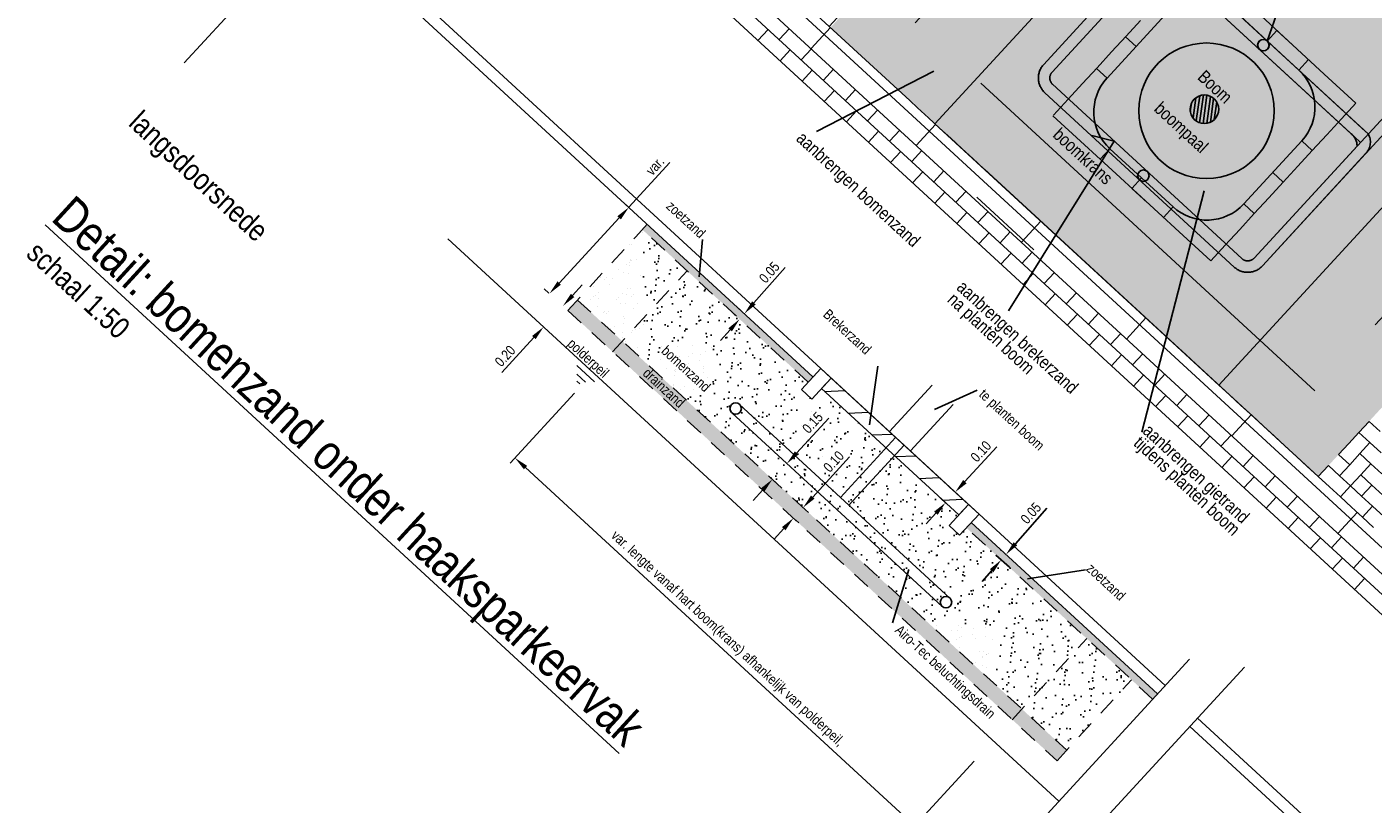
# Model space of a CAD drawing. Header units: metres. Extents: x 111546 to 149831, y 498798 to 507863.
# Tile 93 of 256: x 113028.03 to 113037.45, y 500875.57 to 500881.01. Entities that reach past the tile are written whole.
import ezdxf

# ---------------------------------------------------------------- set-up
doc = ezdxf.new("R2010")
doc.units = ezdxf.units.M
for name, pattern in [('DASHDOT', [25.4, 12.7, -6.35, 0, -6.35]), ('HIDDEN', [9.525, 6.35, -3.175]), ('HIDDEN2', [4.7625, 3.175, -1.5875]), ('HIDDENX2', [19.05, 12.7, -6.35])]:
    doc.linetypes.add(name, pattern=pattern)
for name, color, linetype in [('0-maatvoering', 3, 'Continuous'), ('0-maatvoering details', 3, 'Continuous'), ('0-tekst', 4, 'Continuous'), ('4-nw-beluchtingsdrain', 2, 'Continuous'), ('HAAKSPARK', 2, 'Continuous'), ('LANGSPARKDREMPEL', 3, 'Continuous')]:
    doc.layers.add(name, color=color, linetype=linetype)
for name, color, linetype, lineweight in [('3-nw-b-ob-10x20', 2, 'Continuous', 13), ('3-nw-band-trb-hulpstuk -trottoirband van beton-hoekblok inwendig r 25', 150, 'Continuous', 13), ('3-nw-hatch details', 7, 'Continuous', 13)]:
    doc.layers.add(name, color=color, linetype=linetype, lineweight=lineweight)
doc.styles.add('Zaanstad', font='ARIALN.TTF')
doc.dimstyles.new('1-50', dxfattribs={"dimtxt": 0.1, "dimasz": 0.1, "dimexe": 0.05, "dimexo": 0.05, "dimgap": 0.025, "dimtad": 1, "dimzin": 0, "dimdsep": 46, "dimtxsty": 'Zaanstad', "dimcen": 0, "dimclrd": 256, "dimclre": 256, "dimclrt": 256, "dimadec": 0, "dimazin": 0, "dimtfac": 1, "dimtofl": 0, "dimtmove": 0, "dimatfit": 3, "dimfxl": 1, "dimtfill": 1, "dimtolj": 1, "dimtzin": 0, "dimlwd": -1, "dimlwe": -1, "dimarcsym": 0})

# ---------------------------------------------------------------- blocks, each defined once
blk = doc.blocks.new('*D1262')
at = {"layer": '0-maatvoering details', "transparency": 16777216}
for p, q in [((113034.5922, 500877.8278), (113034.8162, 500878.0713)), ((113034.4622, 500877.6756), (113034.42, 500877.7145)), ((113034.53, 500877.7492), (113034.4877, 500877.7881)), ((113034.3891, 500877.607), (113034.3214, 500877.5334))]:
    blk.add_line(p, q, dxfattribs=at)
for points in [[(113034.5799, 500877.8391), (113034.6045, 500877.8165), (113034.5245, 500877.7542)], [(113034.3768, 500877.6183), (113034.4014, 500877.5957), (113034.4568, 500877.6806)]]:
    blk.add_solid(points, dxfattribs=at)
at = {"layer": 'Defpoints', "color": 0, "transparency": 16777216}
for p in [(113034.5245, 500877.7542), (113034.5667, 500877.7153), (113034.499, 500877.6418)]:
    blk.add_point(p, dxfattribs=at)
at = {"layer": '0-maatvoering details', "transparency": 16777216, "insert": (113034.7042, 500878.0392), "char_height": 0.07, "attachment_point": 5, "rotation": 47.38547, "style": 'Zaanstad', "bg_fill": 3, "box_fill_scale": 1.1, "bg_fill_color": 256, "bg_fill_true_color": 13158600, "bg_fill_transparency": 0}
blk.add_mtext('\\A1;0.10', dxfattribs=at)
blk = doc.blocks.new('*D1263')
at = {"layer": '0-maatvoering details', "transparency": 16777216}
for p, q in [((113033.4146, 500878.028), (113033.6391, 500878.272)), ((113033.3628, 500877.9397), (113033.3837, 500877.9205)), ((113033.2613, 500877.8293), (113033.2822, 500877.8101)), ((113033.1777, 500877.7704), (113033.11, 500877.6968))]:
    blk.add_line(p, q, dxfattribs=at)
for points in [[(113033.4024, 500878.0392), (113033.4269, 500878.0167), (113033.3469, 500877.9544)], [(113033.1654, 500877.7817), (113033.1899, 500877.7591), (113033.2454, 500877.844)]]:
    blk.add_solid(points, dxfattribs=at)
at = {"layer": 'Defpoints', "color": 0, "transparency": 16777216}
for p in [(113033.326, 500877.9736), (113033.3469, 500877.9544), (113033.2245, 500877.8632)]:
    blk.add_point(p, dxfattribs=at)
at = {"layer": '0-maatvoering details', "transparency": 16777216, "insert": (113033.5269, 500878.2397), "char_height": 0.07, "attachment_point": 5, "rotation": 47.38547, "style": 'Zaanstad', "bg_fill": 3, "box_fill_scale": 1.1, "bg_fill_color": 256, "bg_fill_true_color": 13158600, "bg_fill_transparency": 0}
blk.add_mtext('\\A1;0.15', dxfattribs=at)
blk = doc.blocks.new('*D1264')
at = {"layer": '0-maatvoering details', "transparency": 16777216}
for p, q in [((113031.8475, 500879.1301), (113031.9152, 500879.2037)), ((113031.5766, 500878.8357), (113031.3526, 500878.5922))]:
    blk.add_line(p, q, dxfattribs=at)
for points in [[(113031.8352, 500879.1413), (113031.8597, 500879.1188), (113031.7798, 500879.0565)], [(113031.5644, 500878.847), (113031.5889, 500878.8244), (113031.6443, 500878.9093)]]:
    blk.add_solid(points, dxfattribs=at)
at = {"layer": 'Defpoints', "color": 0, "transparency": 16777216}
for p in [(113031.7798, 500879.0565), (113031.7798, 500879.0565), (113031.6443, 500878.9093)]:
    blk.add_point(p, dxfattribs=at)
at = {"layer": '0-maatvoering details', "transparency": 16777216, "insert": (113031.3753, 500878.7065), "char_height": 0.07, "attachment_point": 5, "rotation": 47.38547, "style": 'Zaanstad', "bg_fill": 3, "box_fill_scale": 1.1, "bg_fill_color": 256, "bg_fill_true_color": 13158600, "bg_fill_transparency": 0}
blk.add_mtext('\\A1;0.20', dxfattribs=at)
blk = doc.blocks.new('*D1265')
at = {"layer": '0-maatvoering details', "transparency": 16777216}
for p, q in [((113032.2409, 500879.7464), (113032.5287, 500880.0592)), ((113032.2373, 500879.7497), (113032.2041, 500879.7803)), ((113031.7534, 500879.2166), (113032.1732, 500879.6729)), ((113031.6822, 500879.1463), (113031.6489, 500879.1768))]:
    blk.add_line(p, q, dxfattribs=at)
for points in [[(113032.1609, 500879.6841), (113032.1855, 500879.6616), (113032.2409, 500879.7464)], [(113031.7412, 500879.2279), (113031.7657, 500879.2053), (113031.6857, 500879.143)]]:
    blk.add_solid(points, dxfattribs=at)
at = {"layer": 'Defpoints', "color": 0, "transparency": 16777216}
for p in [(113032.2409, 500879.7464), (113032.2741, 500879.7159), (113031.719, 500879.1124)]:
    blk.add_point(p, dxfattribs=at)
at = {"layer": '0-maatvoering details', "transparency": 16777216, "insert": (113032.4246, 500880.0355), "char_height": 0.07, "attachment_point": 5, "rotation": 47.38547, "style": 'Zaanstad', "bg_fill": 3, "box_fill_scale": 1.1, "bg_fill_color": 256, "bg_fill_true_color": 13158600, "bg_fill_transparency": 0}
blk.add_mtext('\\A1;var.', dxfattribs=at)
blk = doc.blocks.new('*D1268')
at = {"layer": '0-maatvoering details', "transparency": 16777216}
for p, q in [((113031.8599, 500878.4455), (113031.4105, 500877.957)), ((113031.518, 500877.9261), (113034.1673, 500875.4887)), ((113034.6564, 500875.8726), (113034.207, 500875.3842))]:
    blk.add_line(p, q, dxfattribs=at)
for points in [[(113031.5292, 500877.9384), (113031.5067, 500877.9139), (113031.4444, 500877.9938)], [(113034.1786, 500875.501), (113034.156, 500875.4764), (113034.2409, 500875.421)]]:
    blk.add_solid(points, dxfattribs=at)
at = {"layer": 'Defpoints', "color": 0, "transparency": 16777216}
for p in [(113031.8937, 500878.4823), (113034.6903, 500875.9094), (113034.2409, 500875.421)]:
    blk.add_point(p, dxfattribs=at)
at = {"layer": '0-maatvoering details', "transparency": 16777216, "insert": (113032.9271, 500876.726), "char_height": 0.07, "attachment_point": 5, "rotation": 317.38547, "style": 'Zaanstad', "bg_fill": 3, "box_fill_scale": 1.1, "bg_fill_color": 256, "bg_fill_true_color": 13158600, "bg_fill_transparency": 0}
blk.add_mtext('\\A1;var. lengte vanaf hart boom(krans) afhankelijk van polderpeil,', dxfattribs=at)
blk = doc.blocks.new('*D1511')
at = {"layer": '0-maatvoering details', "transparency": 16777216}
for p, q in [((113033.1157, 500879.0773), (113033.3354, 500879.3257)), ((113033.0169, 500879.0312), (113033.012, 500879.0355)), ((113032.9833, 500878.9931), (113032.9784, 500878.9974)), ((113032.9496, 500878.8894), (113032.8833, 500878.8145))]:
    blk.add_line(p, q, dxfattribs=at)
for points in [[(113033.1033, 500879.0883), (113033.1282, 500879.0662), (113033.0495, 500879.0024)], [(113032.9371, 500878.9004), (113032.9621, 500878.8784), (113033.0158, 500878.9643)]]:
    blk.add_solid(points, dxfattribs=at)
at = {"layer": 'Defpoints', "color": 0, "transparency": 16777216}
for p in [(113033.0207, 500878.96), (113033.0495, 500879.0024), (113033.0544, 500878.9981)]:
    blk.add_point(p, dxfattribs=at)
at = {"layer": '0-maatvoering details', "transparency": 16777216, "insert": (113033.2238, 500879.2912), "char_height": 0.07, "attachment_point": 5, "rotation": 48.51055, "style": 'Zaanstad', "bg_fill": 3, "box_fill_scale": 1.1, "bg_fill_color": 256, "bg_fill_true_color": 13158600, "bg_fill_transparency": 0}
blk.add_mtext('\\A1;0.05', dxfattribs=at)
blk = doc.blocks.new('*D1512')
at = {"layer": '0-maatvoering details', "transparency": 16777216}
for p, q in [((113034.9459, 500877.3935), (113035.1656, 500877.6419)), ((113034.8471, 500877.3474), (113034.8422, 500877.3517)), ((113034.8134, 500877.3093), (113034.8086, 500877.3136)), ((113034.7798, 500877.2056), (113034.7135, 500877.1307))]:
    blk.add_line(p, q, dxfattribs=at)
for points in [[(113034.9334, 500877.4045), (113034.9584, 500877.3824), (113034.8797, 500877.3186)], [(113034.7673, 500877.2166), (113034.7923, 500877.1946), (113034.846, 500877.2805)]]:
    blk.add_solid(points, dxfattribs=at)
at = {"layer": 'Defpoints', "color": 0, "transparency": 16777216}
for p in [(113034.8509, 500877.2762), (113034.8797, 500877.3186), (113034.8846, 500877.3143)]:
    blk.add_point(p, dxfattribs=at)
at = {"layer": '0-maatvoering details', "transparency": 16777216, "insert": (113035.054, 500877.6074), "char_height": 0.07, "attachment_point": 5, "rotation": 48.51055, "style": 'Zaanstad', "bg_fill": 3, "box_fill_scale": 1.1, "bg_fill_color": 256, "bg_fill_true_color": 13158600, "bg_fill_transparency": 0}
blk.add_mtext('\\A1;0.05', dxfattribs=at)
blk = doc.blocks.new('*D1514')
at = {"layer": '0-maatvoering details', "transparency": 16777216}
for p, q in [((113033.5279, 500877.72), (113033.786, 500878.0006)), ((113033.4761, 500877.6317), (113033.4969, 500877.6125)), ((113033.4083, 500877.5581), (113033.4292, 500877.5389)), ((113033.3247, 500877.4992), (113033.257, 500877.4256))]:
    blk.add_line(p, q, dxfattribs=at)
for points in [[(113033.5156, 500877.7312), (113033.5401, 500877.7087), (113033.4602, 500877.6464)], [(113033.3125, 500877.5105), (113033.337, 500877.4879), (113033.3924, 500877.5728)]]:
    blk.add_solid(points, dxfattribs=at)
at = {"layer": 'Defpoints', "color": 0, "transparency": 16777216}
for p in [(113033.4393, 500877.6656), (113033.4602, 500877.6464), (113033.3715, 500877.592)]:
    blk.add_point(p, dxfattribs=at)
at = {"layer": '0-maatvoering details', "transparency": 16777216, "insert": (113033.674, 500877.9685), "char_height": 0.07, "attachment_point": 5, "rotation": 47.38547, "style": 'Zaanstad', "bg_fill": 3, "box_fill_scale": 1.1, "bg_fill_color": 256, "bg_fill_true_color": 13158600, "bg_fill_transparency": 0}
blk.add_mtext('\\A1;0.10', dxfattribs=at)

msp = doc.modelspace()

# ---------------------------------------------------------------- hatches: boundary and pattern name
h = msp.add_hatch()
h.set_pattern_fill('AR-SAND', color=13, scale=0.003, angle=299.62014, style=0, pattern_type=2)
h.set_pattern_definition([(337.12014, (112386.25204, 500524.87883), (0.125264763, 0.076740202), [0, -0.115824, 0, -0.12954, 0, -0.123825]), (307.12014, (112386.25204, 500524.87883), (0.25359811, -0.01094734), [0, -0.062484, 0, -0.104394, 0, -0.040005]), (267.12014, (112386.20571, 500524.96031), (0.117658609, -0.206074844), [0, -0.0381, 0, -0.13716, 0, -0.17907]), (257.12014, (112386.20571, 500524.96031), (0.171354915, -0.166078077), [0, -0.01905, 0, -0.089916, 0, -0.10287])])
h.paths.add_polyline_path([(113040.2134, 500881.285), (113036.771, 500884.4113), (113033.6516, 500881.0034), (113037.065, 500877.8629)])

# ---------------------------------------------------------------- linework, layer by layer
at = {"color": 3, "linetype": 'Continuous'}
for p, q in [((113031.2821, 500883.095), (113035.7418, 500878.992)), ((113035.0752, 500879.4491), (113034.6757, 500879.8166)), ((113037.9915, 500876.9223), (113035.7418, 500878.992))]:
    msp.add_line(p, q, dxfattribs=at)
at = {"color": 2, "linetype": 'Continuous'}
for p, q in [((113037.9001, 500876.8229), (113031.1907, 500882.9957)), ((113037.829, 500876.7456), (113031.1196, 500882.9184)), ((113037.7579, 500876.6684), (113031.0485, 500882.8411)), ((113033.2157, 500880.99), (113033.1446, 500880.9127)), ((113033.2157, 500880.99), (113033.1446, 500880.9127)), ((113033.364, 500880.9961), (113033.293, 500880.9189)), ((113033.3702, 500880.8478), (113033.2991, 500880.7705)), ((113033.5186, 500880.8539), (113033.4475, 500880.7767)), ((113033.5248, 500880.7056), (113033.4537, 500880.6283)), ((113033.5248, 500880.7056), (113033.4537, 500880.6283)), ((113033.6731, 500880.7118), (113033.602, 500880.6345)), ((113033.6793, 500880.5634), (113033.6082, 500880.4861)), ((113033.8277, 500880.5696), (113033.7566, 500880.4923)), ((113037.3278, 500880.4748), (113037.2262, 500880.3644)), ((113033.8339, 500880.4212), (113033.7628, 500880.3439)), ((113033.8339, 500880.4212), (113033.7628, 500880.3439)), ((113033.9822, 500880.4274), (113033.9111, 500880.3501)), ((113033.9884, 500880.279), (113033.9173, 500880.2018)), ((113034.1368, 500880.2852), (113034.0657, 500880.2079)), ((113034.143, 500880.1369), (113034.0719, 500880.0596)), ((113034.143, 500880.1369), (113034.0719, 500880.0596)), ((113034.2913, 500880.143), (113034.2202, 500880.0658)), ((113034.2913, 500880.143), (113034.2202, 500880.0658)), ((113034.2975, 500879.9947), (113034.2264, 500879.9174)), ((113034.2975, 500879.9947), (113034.2264, 500879.9174)), ((113034.4459, 500880.0008), (113034.3748, 500879.9236)), ((113034.7976, 500879.949), (113035.9059, 500878.9293)), ((113034.452, 500879.8525), (113034.3809, 500879.7752)), ((113034.6004, 500879.8587), (113034.5293, 500879.7814)), ((113034.6004, 500879.8587), (113034.5293, 500879.7814)), ((113034.6066, 500879.7103), (113034.5355, 500879.633)), ((113034.6066, 500879.7103), (113034.5355, 500879.633)), ((113034.7549, 500879.7165), (113034.6839, 500879.6392)), ((113034.7611, 500879.5681), (113034.69, 500879.4908)), ((113034.9095, 500879.5743), (113034.8384, 500879.497)), ((113034.9095, 500879.5743), (113034.8384, 500879.497)), ((113034.9157, 500879.4259), (113034.8446, 500879.3487)), ((113034.9157, 500879.4259), (113034.8446, 500879.3487)), ((113035.064, 500879.4321), (113034.9929, 500879.3548)), ((113035.0702, 500879.2838), (113034.9991, 500879.2065)), ((113035.2186, 500879.2899), (113035.1475, 500879.2127)), ((113035.2248, 500879.1416), (113035.1537, 500879.0643)), ((113035.3731, 500879.1477), (113035.302, 500879.0705)), ((113035.3793, 500878.9994), (113035.3082, 500878.9221)), ((113035.5277, 500879.0056), (113035.4566, 500878.9283)), ((113035.5339, 500878.8572), (113035.4628, 500878.7799)), ((113035.6822, 500878.8634), (113035.6111, 500878.7861)), ((113035.6884, 500878.715), (113035.6173, 500878.6377)), ((113035.8368, 500878.7212), (113035.7657, 500878.6439)), ((113035.8429, 500878.5728), (113035.7718, 500878.4956)), ((113035.9913, 500878.579), (113035.9202, 500878.5017)), ((113035.9975, 500878.4307), (113035.9264, 500878.3534)), ((113036.1458, 500878.4368), (113036.0748, 500878.3596)), ((113036.152, 500878.2885), (113036.0809, 500878.2112)), ((113036.3004, 500878.2947), (113036.2293, 500878.2174)), ((113036.3066, 500878.1463), (113036.2355, 500878.069)), ((113036.4549, 500878.1525), (113036.3838, 500878.0752)), ((113036.4611, 500878.0041), (113036.39, 500877.9268)), ((113036.6095, 500878.0103), (113036.5384, 500877.933)), ((113036.6157, 500877.8619), (113036.5446, 500877.7846)), ((113036.764, 500877.8681), (113036.6929, 500877.7908)), ((113036.7702, 500877.7197), (113036.6991, 500877.6425)), ((113036.9186, 500877.7259), (113036.8475, 500877.6486)), ((113036.9247, 500877.5776), (113036.8537, 500877.5003)), ((113037.0731, 500877.5837), (113037.002, 500877.5065)), ((113037.0793, 500877.4354), (113037.0082, 500877.3581)), ((113037.2277, 500877.4416), (113037.1566, 500877.3643)), ((113037.2338, 500877.2932), (113037.1627, 500877.2159)), ((113037.3822, 500877.2994), (113037.3111, 500877.2221)), ((113037.3884, 500877.151), (113037.3173, 500877.0737))]:
    msp.add_line(p, q, dxfattribs=at)
at = {"color": 4, "linetype": 'Continuous'}
for p, q in [((113036.4873, 500881.1121), (113036.9289, 500880.7059)), ((113035.822, 500881.0535), (113035.7204, 500880.9432)), ((113036.6654, 500881.0841), (113037.107, 500880.6779)), ((113035.7204, 500880.9432), (113035.6189, 500880.8328)), ((113036.8862, 500880.881), (113036.7758, 500880.9826)), ((113035.6189, 500880.8328), (113035.5173, 500880.7224)), ((113035.5173, 500880.7224), (113035.4158, 500880.612)), ((113037.3278, 500880.4748), (113037.107, 500880.6779)), ((113037.107, 500880.6779), (113037.3278, 500880.4748)), ((113035.4158, 500880.612), (113035.3142, 500880.5016)), ((113035.3142, 500880.5016), (113035.2127, 500880.3912)), ((113035.2083, 500880.3865), (113035.6498, 500879.9802)), ((113037.2262, 500880.3644), (113037.1247, 500880.254)), ((113037.1247, 500880.254), (113037.0231, 500880.1436)), ((113036.9495, 500880.2113), (113036.5433, 500879.7697)), ((113035.6072, 500880.1554), (113036.0487, 500879.7491)), ((113037.0231, 500880.1436), (113036.9215, 500880.0332)), ((113035.6498, 500879.9802), (113036.0914, 500879.574)), ((113036.9215, 500880.0332), (113036.82, 500879.9228)), ((113035.8706, 500879.7771), (113035.7602, 500879.8787)), ((113036.82, 500879.9228), (113036.7184, 500879.8124)), ((113036.7184, 500879.8124), (113036.6169, 500879.702)), ((113036.6169, 500879.702), (113036.5153, 500879.5917)), ((113036.5153, 500879.5917), (113036.4137, 500879.4813)), ((113036.3122, 500879.3709), (113036.0914, 500879.574)), ((113036.0914, 500879.574), (113036.3122, 500879.3709)), ((113036.0914, 500879.574), (113036.3122, 500879.3709)), ((113036.4137, 500879.4813), (113036.3122, 500879.3709))]:
    msp.add_line(p, q, dxfattribs=at)
at = {"color": 2, "linetype": 'HIDDEN'}
for p, q in [((113033.5162, 500880.8562), (113033.6516, 500881.0034)), ((113034.2521, 500880.1791), (113034.3875, 500880.3263)), ((113034.988, 500879.5021), (113035.1234, 500879.6492)), ((113035.7239, 500878.825), (113035.8594, 500878.9722)), ((113036.4599, 500878.1479), (113036.5953, 500878.2951)), ((113037.2019, 500877.4652), (113037.3373, 500877.6124))]:
    msp.add_line(p, q, dxfattribs=at)
at = {"color": 3, "linetype": 'HIDDEN2'}
for points in [[(113036.7913, 500884.4333), (113040.2134, 500881.285), (113037.065, 500877.8629), (113033.643, 500881.0113)], [(113036.8163, 500883.8328), (113039.6128, 500881.26), (113037.04, 500878.4635), (113034.2435, 500881.0363)], [(113036.2106, 500882.3178), (113038.1976, 500880.4898), (113036.3696, 500878.5028), (113034.3826, 500880.3308)]]:
    msp.add_lwpolyline(points, close=True, dxfattribs=at)
at = {"color": 3, "linetype": 'DASHDOT'}
for points in [[(113030.4352, 500882.1745), (113029.1295, 500880.7553)], [(113036.163, 500876.5865), (113034.091, 500874.3343)], [(113036.5482, 500876.5314), (113035.2425, 500875.1122)]]:
    msp.add_lwpolyline(points, dxfattribs=at)
at = {"color": 2, "linetype": 'Continuous'}
for points in [[(113033.5291, 500878.5613), (113030.0531, 500881.7592)], [(113033.5833, 500878.6202), (113030.1073, 500881.8181)], [(113034.6911, 500877.601), (113033.5833, 500878.6202)], [(113034.3622, 500878.5028), (113034.0636, 500878.1783)], [(113034.5093, 500878.3674), (113034.2108, 500878.0429)], [(113035.9396, 500876.3436), (113034.6369, 500877.5421)], [(113035.9937, 500876.4025), (113034.6911, 500877.601)], [(113039.6421, 500872.9182), (113036.1662, 500876.1162)], [(113039.6963, 500872.9771), (113036.2203, 500876.175)]]:
    msp.add_lwpolyline(points, dxfattribs=at)
at = {"color": 3, "linetype": 'HIDDEN2', "ltscale": 0.04}
for points in [[(113033.4947, 500878.5239), (113032.3356, 500879.5903)], [(113032.1276, 500878.7365), (113032.6484, 500879.3025)], [(113031.8148, 500879.0242), (113035.2369, 500875.8759)], [(113034.9241, 500876.1636), (113035.4454, 500876.7303)], [(113035.2369, 500875.8759), (113035.7582, 500876.4425)]]:
    msp.add_lwpolyline(points, dxfattribs=at)
at = {"color": 160, "linetype": 'DASHDOT'}
for points in [[(113035.249, 500875.593), (113030.975, 500879.5251)], [(113031.8776, 500878.6394), (113032.0017, 500878.5252)], [(113031.8779, 500878.5797), (113031.9384, 500878.524)], [(113031.8761, 500878.5299), (113031.897, 500878.5108)]]:
    msp.add_lwpolyline(points, dxfattribs=at)
at = {"color": 2, "linetype": 'Continuous', "elevation": 0}
msp.add_lwpolyline([(113032.757, 500879.5222), (113032.7339, 500879.2594)], dxfattribs=at)
at = {"color": 4, "linetype": 'Continuous'}
msp.add_circle((113036.2679, 500880.4317), 0.1, dxfattribs=at)
for centre, start, end in [((113036.6919, 500880.4483), 317.38547, 47.38547), ((113036.2857, 500880.0067), 227.38547, 317.38547)]:
    msp.add_arc(centre, 0.35, start, end, dxfattribs=at)
at = {"layer": '0-maatvoering', "color": 4}
for p, q in [((113035.7897, 500880.8707), (113035.7161, 500880.9384)), ((113036.7081, 500880.909), (113036.7758, 500880.9826)), ((113036.9289, 500880.7059), (113036.9966, 500880.7794)), ((113035.5866, 500880.6499), (113035.513, 500880.7176)), ((113036.9495, 500880.2113), (113037.0231, 500880.1436)), ((113035.6072, 500880.1554), (113035.5395, 500880.0818)), ((113035.6072, 500880.1554), (113035.5395, 500880.0818)), ((113036.7464, 500879.9905), (113036.82, 500879.9228)), ((113035.8279, 500879.9523), (113035.7602, 500879.8787)), ((113036.0487, 500879.7491), (113035.981, 500879.6756)), ((113036.5433, 500879.7697), (113036.6169, 500879.702))]:
    msp.add_line(p, q, dxfattribs=at)
at = {"layer": '0-maatvoering'}
msp.add_line((113035.6367, 500880.2093), (113035.4804, 500880.2474), dxfattribs=at)
at = {"layer": '0-maatvoering', "color": 4}
msp.add_arc((113035.8441, 500880.413), 0.35, 137.38547, 227.38547, dxfattribs=at)
at = {"layer": '0-maatvoering details'}
for points in [[(113037.0007, 500881.7494), (113036.7081, 500880.909)], [(113033.5542, 500880.2772), (113034.3745, 500880.6979)], [(113034.898, 500879.0214), (113035.6367, 500880.2093)], [(113035.8304, 500878.1731), (113036.266, 500879.8625)], [(113034.3794, 500878.3314), (113034.6785, 500878.4671)], [(113034.0846, 500876.8402), (113034.2005, 500877.213)]]:
    msp.add_lwpolyline(points, dxfattribs=at)
at = {"layer": '0-maatvoering details', "elevation": 0}
msp.add_lwpolyline([(113035.4364, 500877.2114), (113035.0305, 500877.1483)], dxfattribs=at)
at = {"layer": '0-maatvoering details'}
msp.add_circle((113036.2826, 500880.4209), 0.4742, dxfattribs=at)
at = {"layer": '3-nw-b-ob-10x20'}
for points in [[(113033.5833, 500878.6202), (113033.6569, 500878.5525), (113033.5214, 500878.4053), (113033.4479, 500878.473)], [(113034.6175, 500877.6687), (113034.6911, 500877.601), (113034.5556, 500877.4538), (113034.4821, 500877.5215)]]:
    msp.add_lwpolyline(points, close=True, dxfattribs=at)
at = {"layer": '4-nw-beluchtingsdrain', "linetype": 'HIDDENX2'}
for points in [[(113036.9309, 500882.6879, -0.414214), (113037.1287, 500882.6961), (113038.4534, 500881.4774, -0.414214), (113038.4616, 500881.2796), (113036.6742, 500879.3368, -0.414214), (113036.4764, 500879.3285), (113035.1517, 500880.5472, -0.414214), (113035.1435, 500880.7451)], [(113036.9898, 500882.6337, -0.414214), (113037.0746, 500882.6373), (113038.3992, 500881.4185, -0.414214), (113038.4028, 500881.3338), (113036.6153, 500879.3909, -0.414214), (113036.5305, 500879.3874), (113035.2059, 500880.6061, -0.414214), (113035.2023, 500880.6909)], [(113035.8908, 500881.5574, -0.377974), (113036.0013, 500881.5593), (113037.4142, 500880.2593, -0.324649), (113037.4007, 500880.1265), (113036.6742, 500879.3368, -0.414214), (113036.4764, 500879.3285), (113035.1517, 500880.5472, -0.414214), (113035.1435, 500880.7451)], [(113035.8962, 500881.4451, -0.38741), (113035.9913, 500881.4598), (113037.2961, 500880.2593, -0.236292), (113037.3361, 500880.1743), (113036.6153, 500879.3909, -0.414214), (113036.5305, 500879.3874), (113035.2059, 500880.6061, -0.414214), (113035.2023, 500880.6909)]]:
    msp.add_lwpolyline(points, format="xyb", close=True, dxfattribs=at)
for points in [[(113035.9913, 500881.4598), (113035.9471, 500881.5004), (113037.3159, 500880.2411), (113037.3601, 500880.2004)], [(113036.0454, 500881.5187), (113036.0013, 500881.5593), (113037.3701, 500880.2999), (113037.4142, 500880.2593)]]:
    msp.add_lwpolyline(points, dxfattribs=at)
at = {"layer": '4-nw-beluchtingsdrain'}
for points in [[(113034.4872, 500877.014), (113033.0153, 500878.3682)], [(113034.433, 500876.9552), (113032.9611, 500878.3093)], [(113033.7218, 500877.7182), (113034.1077, 500878.1377)], [(113033.7807, 500877.664), (113034.1666, 500878.0835)]]:
    msp.add_lwpolyline(points, dxfattribs=at)
for centre in [(113036.6807, 500880.8799), (113036.6809, 500880.8797), (113035.8411, 500879.9673), (113035.8411, 500879.9673), (113032.9882, 500878.3387), (113034.4601, 500876.9846)]:
    msp.add_circle(centre, 0.04, dxfattribs=at)
at = {"layer": 'HAAKSPARK', "color": 2, "linetype": 'Continuous'}
for p, q in [((113034.2064, 500880.4929), (113031.3261, 500883.1428)), ((113034.2611, 500880.4426), (113034.2064, 500880.4929)), ((113034.3384, 500880.3715), (113034.2611, 500880.4426)), ((113034.4157, 500880.3004), (113034.3384, 500880.3715)), ((113034.493, 500880.2293), (113034.4157, 500880.3004)), ((113034.5702, 500880.1582), (113034.493, 500880.2293)), ((113034.6475, 500880.0871), (113034.5702, 500880.1582)), ((113034.7248, 500880.016), (113034.6475, 500880.0871)), ((113034.7248, 500880.016), (113034.802, 500879.9449)), ((113035.9059, 500878.9293), (113036.0605, 500878.7871)), ((113036.0605, 500878.7871), (113036.1378, 500878.716)), ((113036.1378, 500878.716), (113036.215, 500878.645)), ((113036.215, 500878.645), (113036.2923, 500878.5739)), ((113036.2923, 500878.5739), (113036.3696, 500878.5028)), ((113036.3696, 500878.5028), (113036.4468, 500878.4317)), ((113036.4468, 500878.4317), (113036.5241, 500878.3606)), ((113036.5241, 500878.3606), (113036.6014, 500878.2895)), ((113036.6014, 500878.2895), (113036.6787, 500878.2184)), ((113036.6787, 500878.2184), (113036.7559, 500878.1473)), ((113037.4205, 500878.2493), (113037.3494, 500878.172)), ((113037.4205, 500878.2493), (113037.4978, 500878.1782)), ((113036.7559, 500878.1473), (113036.8332, 500878.0762)), ((113037.2783, 500878.0948), (113037.2072, 500878.0175)), ((113037.3494, 500878.172), (113037.2783, 500878.0948)), ((113037.3494, 500878.172), (113037.4267, 500878.1009)), ((113037.4267, 500878.1009), (113037.3556, 500878.0237)), ((113037.4267, 500878.1009), (113037.5039, 500878.0299)), ((113036.8332, 500878.0762), (113036.9105, 500878.0051)), ((113036.9105, 500878.0051), (113036.9877, 500877.934)), ((113037.2072, 500878.0175), (113037.2845, 500877.9464)), ((113037.3556, 500878.0237), (113037.2845, 500877.9464)), ((113037.3556, 500878.0237), (113037.4328, 500877.9526)), ((113036.9877, 500877.934), (113037.065, 500877.8629)), ((113037.1361, 500877.9402), (113037.065, 500877.8629)), ((113037.1361, 500877.9402), (113037.2134, 500877.8691)), ((113037.2845, 500877.9464), (113037.2134, 500877.8691)), ((113037.4328, 500877.9526), (113037.3617, 500877.8753)), ((113037.4328, 500877.9526), (113037.5101, 500877.8815)), ((113037.065, 500877.8629), (113037.1423, 500877.7919)), ((113037.2134, 500877.8691), (113037.2907, 500877.798)), ((113037.3617, 500877.8753), (113037.2907, 500877.798)), ((113037.3617, 500877.8753), (113037.439, 500877.8042)), ((113037.439, 500877.8042), (113037.3679, 500877.7269)), ((113037.439, 500877.8042), (113037.5163, 500877.7331)), ((113037.1423, 500877.7919), (113037.2196, 500877.7208)), ((113037.2907, 500877.798), (113037.2196, 500877.7208)), ((113037.2196, 500877.7208), (113037.2968, 500877.6497)), ((113037.3679, 500877.7269), (113037.2907, 500877.798)), ((113037.3679, 500877.7269), (113037.4452, 500877.6559)), ((113037.2968, 500877.6497), (113037.3741, 500877.5786)), ((113037.4452, 500877.6559), (113037.3741, 500877.5786)), ((113037.4452, 500877.6559), (113037.5225, 500877.5848)), ((113037.3741, 500877.5786), (113037.4514, 500877.5075))]:
    msp.add_line(p, q, dxfattribs=at)
at = {"layer": 'HAAKSPARK', "color": 4, "linetype": 'Continuous'}
msp.add_line((113035.9928, 500881.0915), (113035.5866, 500880.6499), dxfattribs=at)
at = {"layer": 'LANGSPARKDREMPEL', "color": 2, "linetype": 'Continuous'}
for p, q in [((113036.177, 500880.4732), (113036.1695, 500880.4163)), ((113036.208, 500880.5113), (113036.1891, 500880.3711)), ((113036.235, 500880.5259), (113036.2097, 500880.3507)), ((113036.2609, 500880.5319), (113036.2343, 500880.3376)), ((113036.2851, 500880.5301), (113036.2587, 500880.3315)), ((113036.3102, 500880.5219), (113036.2841, 500880.3326)), ((113036.3327, 500880.508), (113036.3099, 500880.3415)), ((113036.3543, 500880.4827), (113036.3375, 500880.3596))]:
    msp.add_line(p, q, dxfattribs=at)

# ---------------------------------------------------------------- texts
at = {"color": 3, "linetype": 'Continuous', "style": 'Zaanstad'}
for s, p in [('boompaal', (113035.9096, 500880.4254)), ('boomkrans', (113035.2011, 500880.2435))]:
    msp.add_text(s, height=0.09, rotation=317.38547, dxfattribs=at).set_placement(p)
at = {"color": 2, "linetype": 'Continuous', "style": 'Zaanstad'}
msp.add_text('schaal 1:50', height=0.15, rotation=317.38547, dxfattribs=at).set_placement((113028.0159, 500879.4102))
at = {"layer": '0-maatvoering details', "style": 'Zaanstad'}
for s, height, p in [('Zie overzichtstekening voor lengte / breedte', 0.09, (113036.8909, 500882.0422)), ('aanbrengen bomenzand', 0.09, (113033.4057, 500880.218)), ('zoetzand', 0.07006, (113032.4971, 500879.7452)), ('aanbrengen brekerzand', 0.09, (113034.5279, 500879.1769)), ('na planten boom', 0.09, (113034.4636, 500879.0913)), ('Brekerzand ', 0.070062, (113033.5946, 500878.9893, 0)), ('polderpeil', 0.07006, (113031.805, 500878.7841)), ('bomenzand', 0.07006, (113032.4627, 500878.7336)), ('te planten boom', 0.070062, (113034.6855, 500878.4301)), ('aanbrengen gietrand', 0.09, (113035.8304, 500878.1731)), ('tijdens planten boom', 0.09, (113035.766, 500878.0874)), ('zoetzand', 0.07006, (113035.4364, 500877.2114, 0)), ('Airo-Tec beluchtingsdrain', 0.070062, (113034.0973, 500876.7811))]:
    msp.add_text(s, height=height, rotation=317.38547, dxfattribs=at).set_placement(p)
at = {"layer": '0-tekst', "color": 4, "linetype": 'Continuous', "style": 'Zaanstad'}
msp.add_text('langsdoorsnede', height=0.15, rotation=317.38547, dxfattribs=at).set_placement((113028.7323, 500880.3236))
at = {"layer": 'LANGSPARKDREMPEL', "color": 3, "linetype": 'Continuous', "style": 'Zaanstad'}
msp.add_text('Boom', height=0.09, rotation=317.38547, dxfattribs=at).set_placement((113036.2136, 500880.6474))

# ---------------------------------------------------------------- next in the draw order: dimensions: what is measured, and where the dimension line sits
at = {"layer": '0-maatvoering details'}
for base, p1, p2, picture, middle in [((113031.7798, 500879.0565), (113031.6443, 500878.9093), (113031.7798, 500879.0565), '*D1264', (113031.42, 500878.6654)), ((113033.3469, 500877.9544), (113033.2245, 500877.8632), (113033.326, 500877.9736), '*D1263', (113033.5716, 500878.1986)), ((113034.5245, 500877.7542), (113034.499, 500877.6418), (113034.5667, 500877.7153), '*D1262', (113034.7489, 500877.9981))]:
    dim = msp.add_linear_dim(base=base, p1=p1, p2=p2, angle=47.38547, dimstyle='1-50', override={"dimtxt": 0.07}, dxfattribs=at)
    dim.commit()
    dim.dimension.update_dxf_attribs({"geometry": picture, "text_midpoint": middle, "dimtype": 161})

# ---------------------------------------------------------------- next in the draw order: hatches: boundary and pattern name
at = {"layer": '3-nw-hatch details'}
h = msp.add_hatch(dxfattribs=at)
h.set_pattern_fill('ANSI31', color=252, scale=0.05, angle=-42.61453, style=0)
h.set_pattern_definition([(2.385, (113033.30457, 500878.6048), (-0.006608, 0.158612), [])])
h.paths.add_polyline_path([(113033.6569, 500878.5525), (113034.6175, 500877.6687), (113034.5498, 500877.5951), (113033.5892, 500878.4789)])

# ---------------------------------------------------------------- next in the draw order: linework, layer by layer
at = {"layer": '3-nw-hatch details', "color": 252}
msp.add_lwpolyline([(113033.6569, 500878.5525), (113034.6175, 500877.6687), (113034.5498, 500877.5951), (113033.5892, 500878.4789)], close=True, dxfattribs=at)

# ---------------------------------------------------------------- next in the draw order: dimensions: what is measured, and where the dimension line sits
at = {"layer": '0-maatvoering details'}
dim = msp.add_linear_dim(base=(113032.2409, 500879.7464), p1=(113031.719, 500879.1124), p2=(113032.2741, 500879.7159), angle=47.38547, text='var.', dimstyle='1-50', override={"dimtxt": 0.07}, dxfattribs=at)
dim.commit()
dim.dimension.update_dxf_attribs({"geometry": '*D1265', "text_midpoint": (113032.4692, 500879.9945), "dimtype": 161})

# ---------------------------------------------------------------- next in the draw order: linework, layer by layer
at = {"color": 3, "linetype": 'HIDDEN2', "ltscale": 0.04}
for points in [[(113032.2888, 500879.5394), (113032.37, 500879.6277)], [(113031.8148, 500879.0242), (113032.2888, 500879.5394)]]:
    msp.add_lwpolyline(points, dxfattribs=at)

# ---------------------------------------------------------------- next in the draw order: texts
at = {"color": 1, "linetype": 'Continuous', "style": 'Zaanstad'}
msp.add_text('%%UDetail: bomenzand onder haaksparkeervak', height=0.25, rotation=317.38547, dxfattribs=at).set_placement((113028.1898, 500879.6597))

# ---------------------------------------------------------------- next in the draw order: dimensions: what is measured, and where the dimension line sits
at = {"layer": '0-maatvoering details'}
dim = msp.add_linear_dim(base=(113034.2409, 500875.421), p1=(113031.8937, 500878.4823), p2=(113034.6903, 500875.9094), angle=317.38547, text='var. lengte vanaf hart boom(krans) afhankelijk van polderpeil,', dimstyle='1-50', override={"dimtxt": 0.07}, dxfattribs=at)
dim.commit()
dim.dimension.update_dxf_attribs({"geometry": '*D1268', "text_midpoint": (113032.8792, 500876.6738), "dimtype": 160})

# ---------------------------------------------------------------- next in the draw order: linework, layer by layer
at = {"color": 3, "linetype": 'HIDDEN2', "ltscale": 0.04}
for points in [[(113031.8825, 500879.0978), (113035.3046, 500875.9495)], [(113035.9057, 500876.3068), (113034.603, 500877.5053)]]:
    msp.add_lwpolyline(points, dxfattribs=at)
at = {"color": 3, "linetype": 'Continuous', "elevation": 0}
msp.add_lwpolyline([(113033.9822, 500878.6344), (113033.9246, 500878.2253)], dxfattribs=at)

# ---------------------------------------------------------------- next in the draw order: texts
at = {"layer": '0-maatvoering details', "style": 'Zaanstad'}
msp.add_text('drainzand', height=0.07006, rotation=317.38547, dxfattribs=at).set_placement((113032.3331, 500878.5777))

# ---------------------------------------------------------------- next in the draw order: dimensions: what is measured, and where the dimension line sits
at = {"layer": '0-maatvoering details'}
for base, p1, p2, picture, middle in [((113033.0495, 500879.0024), (113033.0207, 500878.96), (113033.0544, 500878.9981), '*D1511', (113033.2693, 500879.2509)), ((113034.8797, 500877.3186), (113034.8509, 500877.2762), (113034.8846, 500877.3143), '*D1512', (113035.0995, 500877.5671))]:
    dim = msp.add_linear_dim(base=base, p1=p1, p2=p2, angle=48.51055, dimstyle='1-50', override={"dimtxt": 0.07}, dxfattribs=at)
    dim.commit()
    dim.dimension.update_dxf_attribs({"geometry": picture, "text_midpoint": middle, "dimtype": 161})

# ---------------------------------------------------------------- next in the draw order: hatches: boundary and pattern name
h = msp.add_hatch()
h.set_pattern_fill('AR-SAND', color=13, scale=0.003, angle=299.62014, style=0)
h.set_pattern_definition([(294.122432, (111953.82217, 501522.51798), (0.143950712, -0.029300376), [0, -0.115824, 0, -0.12954, 0, -0.123825]), (264.122432, (111953.82217, 501522.51798), (0.178011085, -0.180952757), [0, -0.062484, 0, -0.104394, 0, -0.040005]), (224.122432, (111953.84386, 501522.60916), (-0.054483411, -0.230958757), [0, -0.0381, 0, -0.13716, 0, -0.17907]), (214.122432, (111953.84386, 501522.60916), (0.012065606, -0.238325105), [0, -0.01905, 0, -0.089916, 0, -0.10287])])
h.paths.add_polyline_path([(113033.4947, 500878.5239), (113032.3356, 500879.5903), (113031.8825, 500879.0978), (113035.3046, 500875.9495), (113035.7582, 500876.4425), (113034.603, 500877.5053), (113034.5556, 500877.4538), (113034.4821, 500877.5215), (113034.5498, 500877.5951), (113033.5892, 500878.4789), (113033.521, 500878.4057), (113033.4479, 500878.473)])
h = msp.add_hatch()
h.set_pattern_fill('DOTS', color=13, scale=0.003, angle=300, style=0)
h.set_pattern_definition([(257.00229107, (113101.1450547, 502118.1414006), (0.004104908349, -0.003391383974), [0, -0.0047625])])
h.paths.add_polyline_path([(113032.37, 500879.6277), (113032.3356, 500879.5903), (113033.4947, 500878.5239), (113033.5291, 500878.5613)])
h = msp.add_hatch()
h.set_pattern_fill('DOTS', color=13, scale=0.003, angle=300, style=0)
h.set_pattern_definition([(257.00229107, (111953.8221733, 501522.5179783), (0.004104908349, -0.003391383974), [0, -0.0047625])])
h.paths.add_polyline_path([(113034.6369, 500877.5421), (113035.9396, 500876.3436), (113035.9057, 500876.3068), (113034.603, 500877.5053)])
at = {"layer": '3-nw-band-trb-hulpstuk -trottoirband van beton-hoekblok inwendig r 25', "ltscale": 0.05, "true_color": 0xf26722}
h = msp.add_hatch(dxfattribs=at)
h.set_pattern_fill('ACO-BETON_LICHT', color=30, scale=0.01, pattern_type=2)
h.set_pattern_definition([(7.002291, (111953.822173, 501522.517978), (0.02447528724, -0.0271803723), [0.00381, -0.04191]), (312.002291, (111953.822173, 501522.51798), (0.0209037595, 0.0327539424), [0.003048, -0.033528]), (57.453291, (111953.824213, 501522.515713), (0.0453790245, 0.0055733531), [0.003238, -0.035618]), (3.186491, (111953.8291, 501522.52541), (0.0339180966, -0.0431232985), [0.005715, -0.062865]), (53.637891, (111953.83193, 501522.521816), (0.0684739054, 0.0038119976), [0.004857, -0.053427]), (308.186291, (111953.8291, 501522.52541), (0.0684739, 0.0038118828), [0.004572, -0.050292]), (338.002291, (111953.831085, 501522.520087), (0.0082292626, -0.03563834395), [0.00381, -0.04191]), (283.002291, (111953.831085, 501522.520087), (0.0341622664, 0.0185128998), [0.003048, -0.033528]), (28.453691, (111953.83177, 501522.517117), (0.0423915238, -0.0171253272), [0.003238, -0.035618]), (354.5022911, (111953.822173, 501522.517978), (0.01198457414, 0.0119471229), [0, -0.0331216, 0, -0.034036, 0, -0.033655]), (324.502291, (111953.822173, 501522.517978), (0.02343813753, 0.005540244), [0, -0.0194056, 0, -0.0323596, 0, -0.012827]), (284.5022911, (111953.813888, 501522.525704), (0.01905231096, -0.01933169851), [0, -0.0127, 0, -0.039624, 0, -0.052578]), (274.502291, (111953.810173, 501522.529168), (0.02513578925, -0.016484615), [0, -0.01651, 0, -0.0263144, 0, -0.037338])])
h.paths.add_polyline_path([(113035.3046, 500875.9495), (113035.2369, 500875.8759), (113031.8148, 500879.0242), (113031.8825, 500879.0978)])

# ---------------------------------------------------------------- next in the draw order: dimensions: what is measured, and where the dimension line sits
at = {"layer": '0-maatvoering details'}
dim = msp.add_linear_dim(base=(113033.4602, 500877.6464), p1=(113033.3715, 500877.592), p2=(113033.4393, 500877.6656), angle=47.38547, dimstyle='1-50', override={"dimtxt": 0.07}, dxfattribs=at)
dim.commit()
dim.dimension.update_dxf_attribs({"geometry": '*D1514', "text_midpoint": (113033.7187, 500877.9274), "dimtype": 161})

doc.saveas('drawing.dxf')
